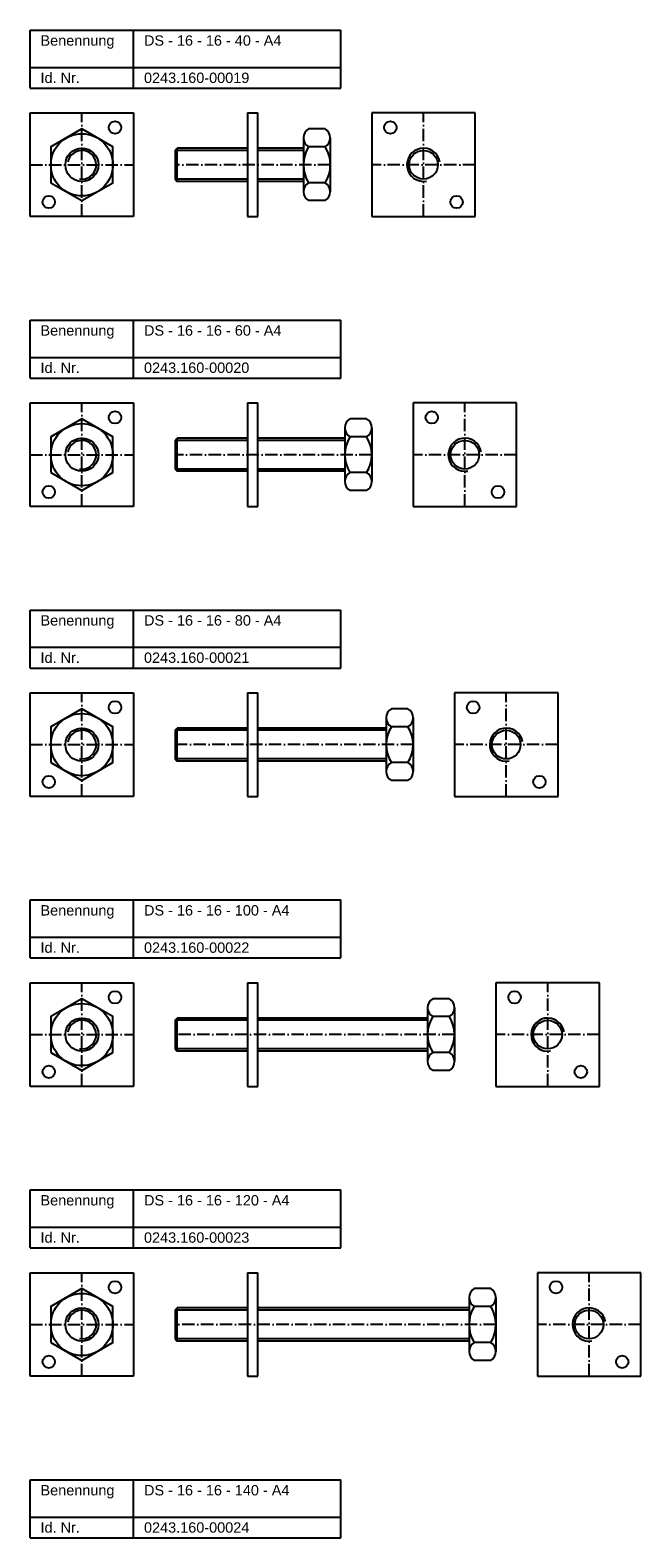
# Model space of a CAD drawing. Header units: millimetres. Extents: x 77 to 2399, y 1116 to 2936.
# Tile 4 of 8: x 919 to 1214, y 2208 to 2936. Entities that reach past the tile are written whole.
import ezdxf

# ---------------------------------------------------------------- set-up
doc = ezdxf.new("R2010")
doc.units = ezdxf.units.MM
doc.header["$LTSCALE"] = 0.5
doc.linetypes.add('achse', pattern=[18, 12, -3, 0, -3])
doc.layers.add('HALFEN', color=2, linetype='CONTINUOUS')
doc.styles.add('ARIAL50', font='ARIAL.TTF', dxfattribs={"height": 5})

msp = doc.modelspace()

# ---------------------------------------------------------------- linework, layer by layer
at = {"layer": 'HALFEN'}
for p, q in [((919.25, 2936.25), (1069.25, 2936.25)), ((919.25, 2908.25), (919.25, 2936.25)), ((969.25, 2908.25), (969.25, 2936.25)), ((1069.25, 2908.25), (1069.25, 2936.25)), ((919.25, 2918.25), (1069.25, 2918.25)), ((919.25, 2908.25), (1069.25, 2908.25)), ((919.25, 2896.25), (969.25, 2896.25)), ((919.25, 2846.25), (919.25, 2896.25)), ((969.25, 2896.25), (969.25, 2846.25)), ((1024.25, 2896.25), (1029.25, 2896.25)), ((1024.25, 2896.25), (1024.25, 2846.25)), ((1029.25, 2846.25), (1029.25, 2896.25)), ((1134.25, 2896.25), (1084.25, 2896.25)), ((1084.25, 2896.25), (1084.25, 2846.25)), ((1134.25, 2846.25), (1134.25, 2896.25)), ((1051.25, 2884.24), (1051.25, 2858.26)), ((1061.75, 2888.57), (1053.75, 2888.57)), ((1064.25, 2884.24), (1064.25, 2858.26)), ((989.25, 2878.17), (990.33, 2879.25)), ((1024.25, 2878.17), (989.25, 2878.17)), ((989.25, 2878.17), (989.25, 2864.33)), ((1024.25, 2879.25), (990.33, 2879.25)), ((990.33, 2863.25), (990.33, 2879.25)), ((1051.25, 2879.25), (1029.25, 2879.25)), ((1051.25, 2878.17), (1029.25, 2878.17)), ((1061.75, 2879.91), (1053.75, 2879.91)), ((1024.25, 2864.33), (989.25, 2864.33)), ((989.25, 2864.33), (990.33, 2863.25)), ((1024.25, 2863.25), (990.33, 2863.25)), ((1051.25, 2864.33), (1029.25, 2864.33)), ((1051.25, 2863.25), (1029.25, 2863.25)), ((1061.75, 2862.59), (1053.75, 2862.59)), ((1061.75, 2853.93), (1053.75, 2853.93)), ((969.25, 2846.25), (919.25, 2846.25)), ((1024.25, 2846.25), (1029.25, 2846.25)), ((1084.25, 2846.25), (1134.25, 2846.25)), ((919.25, 2796.25), (1069.25, 2796.25)), ((919.25, 2768.25), (919.25, 2796.25)), ((969.25, 2768.25), (969.25, 2796.25)), ((1069.25, 2768.25), (1069.25, 2796.25)), ((919.25, 2778.25), (1069.25, 2778.25)), ((919.25, 2768.25), (1069.25, 2768.25)), ((919.25, 2756.25), (969.25, 2756.25)), ((919.25, 2706.25), (919.25, 2756.25)), ((969.25, 2756.25), (969.25, 2706.25)), ((1024.25, 2756.25), (1024.25, 2706.25)), ((1024.25, 2756.25), (1029.25, 2756.25)), ((1029.25, 2706.25), (1029.25, 2756.25)), ((1154.25, 2756.25), (1104.25, 2756.25)), ((1104.25, 2756.25), (1104.25, 2706.25)), ((1154.25, 2706.25), (1154.25, 2756.25)), ((1081.75, 2748.57), (1073.75, 2748.57)), ((989.25, 2738.17), (990.33, 2739.25)), ((989.25, 2738.17), (989.25, 2724.33)), ((1024.25, 2738.17), (989.25, 2738.17)), ((990.33, 2723.25), (990.33, 2739.25)), ((1024.25, 2739.25), (990.33, 2739.25)), ((1071.25, 2739.25), (1029.25, 2739.25)), ((1071.25, 2738.17), (1029.25, 2738.17)), ((1071.25, 2744.24), (1071.25, 2718.26)), ((1081.75, 2739.91), (1073.75, 2739.91)), ((1084.25, 2744.24), (1084.25, 2718.26)), ((989.25, 2724.33), (990.33, 2723.25)), ((1024.25, 2724.33), (989.25, 2724.33)), ((1024.25, 2723.25), (990.33, 2723.25)), ((1071.25, 2724.33), (1029.25, 2724.33)), ((1071.25, 2723.25), (1029.25, 2723.25)), ((1081.75, 2722.59), (1073.75, 2722.59)), ((1081.75, 2713.93), (1073.75, 2713.93)), ((969.25, 2706.25), (919.25, 2706.25)), ((1024.25, 2706.25), (1029.25, 2706.25)), ((1104.25, 2706.25), (1154.25, 2706.25)), ((919.25, 2656.25), (1069.25, 2656.25)), ((919.25, 2628.25), (919.25, 2656.25)), ((969.25, 2628.25), (969.25, 2656.25)), ((1069.25, 2628.25), (1069.25, 2656.25)), ((919.25, 2638.25), (1069.25, 2638.25)), ((919.25, 2628.25), (1069.25, 2628.25)), ((919.25, 2616.25), (969.25, 2616.25)), ((919.25, 2566.25), (919.25, 2616.25)), ((969.25, 2616.25), (969.25, 2566.25)), ((1024.25, 2616.25), (1029.25, 2616.25)), ((1024.25, 2616.25), (1024.25, 2566.25)), ((1029.25, 2566.25), (1029.25, 2616.25)), ((1174.25, 2616.25), (1124.25, 2616.25)), ((1124.25, 2616.25), (1124.25, 2566.25)), ((1174.25, 2566.25), (1174.25, 2616.25)), ((1101.75, 2608.57), (1093.75, 2608.57)), ((989.25, 2598.17), (990.33, 2599.25)), ((990.33, 2583.25), (990.33, 2599.25)), ((1024.25, 2599.25), (990.33, 2599.25)), ((1091.25, 2599.25), (1029.25, 2599.25)), ((1091.25, 2604.24), (1091.25, 2578.26)), ((1101.75, 2599.91), (1093.75, 2599.91)), ((1104.25, 2604.24), (1104.25, 2578.26)), ((989.25, 2598.17), (989.25, 2584.33)), ((1024.25, 2598.17), (989.25, 2598.17)), ((1091.25, 2598.17), (1029.25, 2598.17)), ((1024.25, 2584.33), (989.25, 2584.33)), ((989.25, 2584.33), (990.33, 2583.25)), ((1024.25, 2583.25), (990.33, 2583.25)), ((1091.25, 2584.33), (1029.25, 2584.33)), ((1091.25, 2583.25), (1029.25, 2583.25)), ((1101.75, 2582.59), (1093.75, 2582.59)), ((1101.75, 2573.93), (1093.75, 2573.93)), ((969.25, 2566.25), (919.25, 2566.25)), ((1024.25, 2566.25), (1029.25, 2566.25)), ((1124.25, 2566.25), (1174.25, 2566.25)), ((919.25, 2516.25), (1069.25, 2516.25)), ((919.25, 2488.25), (919.25, 2516.25)), ((969.25, 2488.25), (969.25, 2516.25)), ((1069.25, 2488.25), (1069.25, 2516.25)), ((919.25, 2498.25), (1069.25, 2498.25)), ((919.25, 2488.25), (1069.25, 2488.25)), ((919.25, 2476.25), (969.25, 2476.25)), ((919.25, 2426.25), (919.25, 2476.25)), ((969.25, 2476.25), (969.25, 2426.25)), ((1024.25, 2476.25), (1029.25, 2476.25)), ((1024.25, 2476.25), (1024.25, 2426.25)), ((1029.25, 2426.25), (1029.25, 2476.25)), ((1194.25, 2476.25), (1144.25, 2476.25)), ((1144.25, 2476.25), (1144.25, 2426.25)), ((1194.25, 2426.25), (1194.25, 2476.25)), ((1121.75, 2468.57), (1113.75, 2468.57)), ((1111.25, 2464.24), (1111.25, 2438.26)), ((1124.25, 2464.24), (1124.25, 2438.26)), ((989.25, 2458.17), (990.33, 2459.25)), ((989.25, 2458.17), (989.25, 2444.33)), ((1024.25, 2458.17), (989.25, 2458.17)), ((990.33, 2443.25), (990.33, 2459.25)), ((1024.25, 2459.25), (990.33, 2459.25)), ((1111.25, 2459.25), (1029.25, 2459.25)), ((1111.25, 2458.17), (1029.25, 2458.17)), ((1121.75, 2459.91), (1113.75, 2459.91)), ((1024.25, 2444.33), (989.25, 2444.33)), ((989.25, 2444.33), (990.33, 2443.25)), ((1024.25, 2443.25), (990.33, 2443.25)), ((1111.25, 2444.33), (1029.25, 2444.33)), ((1111.25, 2443.25), (1029.25, 2443.25)), ((1121.75, 2442.59), (1113.75, 2442.59)), ((1121.75, 2433.93), (1113.75, 2433.93)), ((969.25, 2426.25), (919.25, 2426.25)), ((1024.25, 2426.25), (1029.25, 2426.25)), ((1144.25, 2426.25), (1194.25, 2426.25)), ((919.25, 2376.25), (1069.25, 2376.25)), ((919.25, 2348.25), (919.25, 2376.25)), ((969.25, 2348.25), (969.25, 2376.25)), ((1069.25, 2348.25), (1069.25, 2376.25)), ((919.25, 2358.25), (1069.25, 2358.25)), ((919.25, 2348.25), (1069.25, 2348.25)), ((919.25, 2336.25), (969.25, 2336.25)), ((919.25, 2286.25), (919.25, 2336.25)), ((969.25, 2336.25), (969.25, 2286.25)), ((1024.25, 2336.25), (1029.25, 2336.25)), ((1024.25, 2336.25), (1024.25, 2286.25)), ((1029.25, 2286.25), (1029.25, 2336.25)), ((1214.25, 2336.25), (1164.25, 2336.25)), ((1164.25, 2336.25), (1164.25, 2286.25)), ((1214.25, 2286.25), (1214.25, 2336.25)), ((1131.25, 2324.24), (1131.25, 2298.26)), ((1141.75, 2328.57), (1133.75, 2328.57)), ((1144.25, 2324.24), (1144.25, 2298.26)), ((989.25, 2318.17), (990.33, 2319.25)), ((989.25, 2318.17), (989.25, 2304.33)), ((1024.25, 2318.17), (989.25, 2318.17)), ((990.33, 2303.25), (990.33, 2319.25)), ((1024.25, 2319.25), (990.33, 2319.25)), ((1131.25, 2319.25), (1029.25, 2319.25)), ((1131.25, 2318.17), (1029.25, 2318.17)), ((1141.75, 2319.91), (1133.75, 2319.91)), ((1024.25, 2304.33), (989.25, 2304.33)), ((989.25, 2304.33), (990.33, 2303.25)), ((1024.25, 2303.25), (990.33, 2303.25)), ((1131.25, 2304.33), (1029.25, 2304.33)), ((1131.25, 2303.25), (1029.25, 2303.25)), ((1141.75, 2302.59), (1133.75, 2302.59)), ((1141.75, 2293.93), (1133.75, 2293.93)), ((969.25, 2286.25), (919.25, 2286.25)), ((1024.25, 2286.25), (1029.25, 2286.25)), ((1164.25, 2286.25), (1214.25, 2286.25)), ((919.25, 2236.25), (1069.25, 2236.25)), ((919.25, 2208.25), (919.25, 2236.25)), ((969.25, 2208.25), (969.25, 2236.25)), ((1069.25, 2208.25), (1069.25, 2236.25)), ((919.25, 2218.25), (1069.25, 2218.25)), ((919.25, 2208.25), (1069.25, 2208.25))]:
    msp.add_line(p, q, dxfattribs=at)
at = {"layer": 'HALFEN', "color": 1, "linetype": 'achse'}
for p, q in [((944.25, 2846.25), (944.25, 2896.25)), ((1109.25, 2846.25), (1109.25, 2896.25)), ((919.25, 2871.25), (969.25, 2871.25)), ((1064.25, 2871.25), (989.25, 2871.25)), ((1134.25, 2871.25), (1084.25, 2871.25)), ((944.25, 2706.25), (944.25, 2756.25)), ((1129.25, 2706.25), (1129.25, 2756.25)), ((919.25, 2731.25), (969.25, 2731.25)), ((1084.25, 2731.25), (989.25, 2731.25)), ((1154.25, 2731.25), (1104.25, 2731.25)), ((944.25, 2566.25), (944.25, 2616.25)), ((1149.25, 2566.25), (1149.25, 2616.25)), ((919.25, 2591.25), (969.25, 2591.25)), ((1104.25, 2591.25), (989.25, 2591.25)), ((1174.25, 2591.25), (1124.25, 2591.25)), ((944.25, 2426.25), (944.25, 2476.25)), ((1169.25, 2426.25), (1169.25, 2476.25)), ((919.25, 2451.25), (969.25, 2451.25)), ((1124.25, 2451.25), (989.25, 2451.25)), ((1194.25, 2451.25), (1144.25, 2451.25)), ((944.25, 2286.25), (944.25, 2336.25)), ((1189.25, 2286.25), (1189.25, 2336.25)), ((919.25, 2311.25), (969.25, 2311.25)), ((1144.25, 2311.25), (989.25, 2311.25)), ((1214.25, 2311.25), (1164.25, 2311.25))]:
    msp.add_line(p, q, dxfattribs=at)
at = {"layer": 'HALFEN'}
for points in [[(929.25, 2862.59), (944.25, 2853.93), (959.25, 2862.59), (959.25, 2879.91), (944.25, 2888.57), (929.25, 2879.91)], [(929.25, 2722.59), (944.25, 2713.93), (959.25, 2722.59), (959.25, 2739.91), (944.25, 2748.57), (929.25, 2739.91)], [(929.25, 2582.59), (944.25, 2573.93), (959.25, 2582.59), (959.25, 2599.91), (944.25, 2608.57), (929.25, 2599.91)], [(929.25, 2442.59), (944.25, 2433.93), (959.25, 2442.59), (959.25, 2459.91), (944.25, 2468.57), (929.25, 2459.91)], [(929.25, 2302.59), (944.25, 2293.93), (959.25, 2302.59), (959.25, 2319.91), (944.25, 2328.57), (929.25, 2319.91)]]:
    msp.add_lwpolyline(points, close=True, dxfattribs=at)
for centre, radius in [((960.25, 2889.25, 7), 3), ((1093.25, 2889.25, 7), 3), ((944.25, 2871.25), 15), ((944.25, 2871.25), 8), ((1109.25, 2871.25), 6.92), ((928.25, 2853.25), 3), ((1125.25, 2853.25), 3), ((960.25, 2749.25, 7), 3), ((1113.25, 2749.25, 7), 3), ((944.25, 2731.25), 15), ((944.25, 2731.25), 8), ((1129.25, 2731.25), 6.92), ((928.25, 2713.25), 3), ((1145.25, 2713.25), 3), ((944.25, 2591.25), 15), ((960.25, 2609.25, 7), 3), ((1133.25, 2609.25, 7), 3), ((944.25, 2591.25), 8), ((1149.25, 2591.25), 6.92), ((928.25, 2573.25), 3), ((1165.25, 2573.25), 3), ((960.25, 2469.25, 7), 3), ((1153.25, 2469.25, 7), 3), ((944.25, 2451.25), 15), ((944.25, 2451.25), 8), ((1169.25, 2451.25), 6.92), ((928.25, 2433.25), 3), ((1185.25, 2433.25), 3), ((960.25, 2329.25, 7), 3), ((1173.25, 2329.25, 7), 3), ((944.25, 2311.25), 15), ((944.25, 2311.25), 8), ((1189.25, 2311.25), 6.92), ((928.25, 2293.25), 3), ((1205.25, 2293.25), 3)]:
    msp.add_circle(centre, radius, dxfattribs=at)
for centre, radius, start, end in [((1056.25, 2884.24), 5, 120, 240), ((1059.25, 2884.24), 5, 300, 60), ((1067.5, 2871.25), 16.25, 147.79577, 212.20423), ((1048, 2871.25), 16.25, 327.79577, 32.20423), ((1061.75, 2879.91), 1.421e-13, 136.59662, 249.44395), ((1056.25, 2858.26), 5, 120, 240), ((1059.25, 2858.26), 5, 300, 60), ((1076.25, 2744.24), 5, 120, 240), ((1079.25, 2744.24), 5, 300, 60), ((1087.5, 2731.25), 16.25, 147.79577, 212.20423), ((1081.75, 2739.91), 1.421e-13, 136.59662, 249.44395), ((1068, 2731.25), 16.25, 327.79577, 32.20423), ((1076.25, 2718.26), 5, 120, 240), ((1079.25, 2718.26), 5, 300, 60), ((1096.25, 2604.24), 5, 120, 240), ((1099.25, 2604.24), 5, 300, 60), ((1107.5, 2591.25), 16.25, 147.79577, 212.20423), ((1088, 2591.25), 16.25, 327.79577, 32.20423), ((1101.75, 2599.91), 1.421e-13, 136.59662, 249.44395), ((1096.25, 2578.26), 5, 120, 240), ((1099.25, 2578.26), 5, 300, 60), ((1116.25, 2464.24), 5, 120, 240), ((1119.25, 2464.24), 5, 300, 60), ((1127.5, 2451.25), 16.25, 147.79577, 212.20423), ((1108, 2451.25), 16.25, 327.79577, 32.20423), ((1121.75, 2459.91), 1.421e-13, 136.59662, 249.44395), ((1116.25, 2438.26), 5, 120, 240), ((1119.25, 2438.26), 5, 300, 60), ((1136.25, 2324.24), 5, 120, 240), ((1139.25, 2324.24), 5, 300, 60), ((1147.5, 2311.25), 16.25, 147.79577, 212.20423), ((1128, 2311.25), 16.25, 327.79577, 32.20423), ((1141.75, 2319.91), 1.421e-13, 136.59662, 249.44395), ((1136.25, 2298.26), 5, 120, 240), ((1139.25, 2298.26), 5, 300, 60)]:
    msp.add_arc(centre, radius, start, end, dxfattribs=at)
at = {"layer": 'HALFEN', "color": 1}
for centre, radius, start, end in [((944.25, 2871.25), 6.92, 260, 170), ((1109.25, 2871.25), 8, 10, 280), ((944.25, 2731.25), 6.92, 260, 170), ((1129.25, 2731.25), 8, 10, 280), ((1149.25, 2591.25), 8, 10, 280), ((944.25, 2591.25), 6.92, 260, 170), ((944.25, 2451.25), 6.92, 260, 170), ((1169.25, 2451.25), 8, 10, 280), ((944.25, 2311.25), 6.92, 260, 170), ((1189.25, 2311.25), 8, 10, 280)]:
    msp.add_arc(centre, radius, start, end, dxfattribs=at)

# ---------------------------------------------------------------- texts
at = {"layer": 'HALFEN', "style": 'ARIAL50'}
for s, p in [('Benennung', (924.25, 2928.75)), ('DS - 16 - 16 - 40 - A4', (974.25, 2928.75)), ('Id. Nr.', (924.25, 2910.75)), ('0243.160-00019', (974.25, 2910.75)), ('Benennung', (924.25, 2788.75)), ('DS - 16 - 16 - 60 - A4', (974.25, 2788.75)), ('Id. Nr.', (924.25, 2770.75)), ('0243.160-00020', (974.25, 2770.75)), ('Benennung', (924.25, 2648.75)), ('DS - 16 - 16 - 80 - A4', (974.25, 2648.75)), ('Id. Nr.', (924.25, 2630.75)), ('0243.160-00021', (974.25, 2630.75)), ('Benennung', (924.25, 2508.75)), ('DS - 16 - 16 - 100 - A4', (974.25, 2508.75)), ('Id. Nr.', (924.25, 2490.75)), ('0243.160-00022', (974.25, 2490.75)), ('Benennung', (924.25, 2368.75)), ('DS - 16 - 16 - 120 - A4', (974.25, 2368.75)), ('Id. Nr.', (924.25, 2350.75)), ('0243.160-00023', (974.25, 2350.75)), ('Benennung', (924.25, 2228.75)), ('DS - 16 - 16 - 140 - A4', (974.25, 2228.75)), ('Id. Nr.', (924.25, 2210.75)), ('0243.160-00024', (974.25, 2210.75))]:
    msp.add_text(s, height=5, dxfattribs=at).set_placement(p)

doc.saveas('drawing.dxf')
